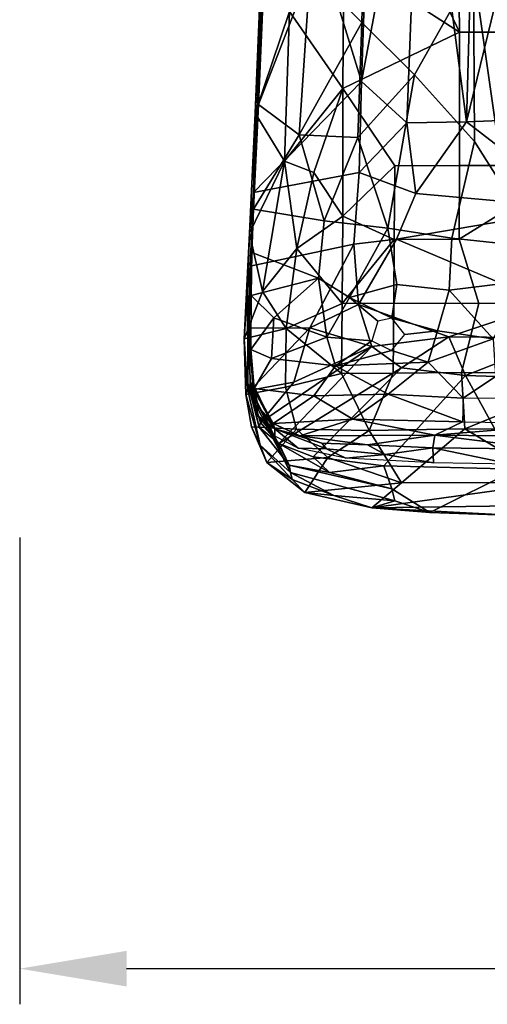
# Model space of a CAD drawing. Header units: millimetres. Extents: x -340 to 319, y -456 to 358.
# Tile 1 of 88: x -319 to -187, y -456 to -180. Entities that reach past the tile are written whole.
import ezdxf

# ---------------------------------------------------------------- set-up
doc = ezdxf.new("R2010")
doc.units = ezdxf.units.MM
doc.layers.add('Layer 01', color=7, linetype='Continuous', true_color=0x000000)
doc.styles.add('Default', font='arial.ttf')
doc.dimstyles.new('Default', dxfattribs={"dimscale": 10, "dimtxt": 2.5, "dimasz": 3, "dimexe": 1, "dimexo": 0.5, "dimgap": 0.8, "dimtad": 1, "dimtoh": 1, "dimzin": 1, "dimdsep": 46, "dimtxsty": 'Default', "dimcen": 2.5, "dimadec": 1, "dimazin": 1, "dimtfac": 1, "dimtdec": 4, "dimtix": 1, "dimtofl": 0, "dimtmove": 1, "dimatfit": 3, "dimfxl": 1, "dimtolj": 1, "dimtzin": 1, "dimarcsym": 0})

# ---------------------------------------------------------------- blocks, each defined once
blk = doc.blocks.new('*D1')
at = {"layer": 'Defpoints', "color": 0}
for p in [(-318.77, -319.83), (319.47, -319.83), (319.47, -445.83)]:
    blk.add_point(p, dxfattribs=at)
at = {"layer": 'Layer 01', "color": 0, "lineweight": -2}
for p, q in [((-318.77, -324.83), (-318.77, -455.83)), ((319.47, -324.83), (319.47, -455.83)), ((-288.77, -445.83), (289.47, -445.83))]:
    blk.add_line(p, q, dxfattribs=at)
at = {"layer": 'Layer 01', "color": 0}
for points in [[(-288.77, -440.83), (-288.77, -450.83), (-318.77, -445.83)], [(289.47, -450.83), (289.47, -440.83), (319.47, -445.83)]]:
    blk.add_solid(points, dxfattribs=at)
at = {"layer": 'Layer 01', "color": 0, "insert": (0.35, -425.07), "char_height": 25, "attachment_point": 5, "style": 'Default'}
blk.add_mtext('\\A1;638.25', dxfattribs=at)

msp = doc.modelspace()

# ---------------------------------------------------------------- linework, layer by layer
at = {"layer": 'Layer 01'}
for points in [[(-206.272, -109.363, 469.176), (-189.105, -57.027, 463.954), (-193.381, -208.171, 472.175)], [(-159.71, -70.612, 459.31), (-193.381, -208.171, 472.175), (-189.105, -57.027, 463.954)], [(-160.165, -206.882, 466.129), (-193.381, -208.171, 472.175), (-159.71, -70.612, 459.31)], [(-222.784, -196.926, 475.019), (-248.192, -114.359, 466.107), (-218.765, -79.376, 468.345)], [(-222.784, -196.926, 475.019), (-218.765, -79.376, 468.345), (-206.272, -109.363, 469.176)], [(-210.059, -208.51, 474.59), (-222.784, -196.926, 475.019), (-206.272, -109.363, 469.176)], [(-206.272, -109.363, 469.176), (-193.381, -208.171, 472.175), (-210.059, -208.51, 474.59)], [(-222.784, -196.926, 475.019), (-253.139, -227.987, 472.138), (-248.192, -114.359, 466.107)], [(-252.687, -205.808, 496.689), (-248.192, -114.359, 466.107), (-253.139, -227.987, 472.138)], [(-252.687, -205.808, 496.689), (-250.498, -153.488, 495.643), (-248.192, -114.359, 466.107)], [(-213.634, -144.295, 505.521), (-195.271, -183.077, 504.985), (-195.851, -134.587, 504.399)], [(-195.271, -183.077, 504.985), (-161.894, -183.011, 501.615), (-161.886, -145.998, 501.083), (-195.851, -134.587, 504.399)], [(-248.96, -138.328, 458.97), (-237.269, -165.878, 455.368), (-251.772, -203.374, 462.494)], [(-251.772, -203.374, 462.494), (-249.915, -157.031, 468.198), (-248.96, -138.328, 458.97)], [(-227.745, -162.077, 505.11), (-195.271, -183.077, 504.985), (-213.634, -144.295, 505.521)], [(-155.087, -149.295, 444.779), (-182.581, -227.189, 449.333), (-191.374, -165.536, 446.126)], [(-250.498, -153.488, 495.643), (-252.687, -205.808, 496.689), (-243.014, -177.257, 501.183)], [(-253.31, -232.973, 472.055), (-249.915, -157.031, 468.198), (-251.772, -203.374, 462.494)], [(-227.745, -162.077, 505.11), (-243.014, -177.257, 501.183), (-228.019, -198.841, 505.37)], [(-195.271, -183.077, 504.985), (-227.745, -162.077, 505.11), (-228.019, -198.841, 505.37)], [(-222.695, -180.353, 451.647), (-237.269, -165.878, 455.368), (-222.306, -165.271, 450.834)], [(-191.374, -165.536, 446.126), (-207.89, -195.025, 449.504), (-222.695, -180.353, 451.647), (-222.306, -165.271, 450.834)], [(-207.89, -195.025, 449.504), (-191.374, -165.536, 446.126), (-191.119, -213.758, 448.818)], [(-191.374, -165.536, 446.126), (-182.581, -227.189, 449.333), (-191.119, -213.758, 448.818)], [(-251.772, -203.374, 462.494), (-237.269, -165.878, 455.368), (-240.311, -211.891, 458.195)], [(-222.695, -180.353, 451.647), (-240.311, -211.891, 458.195), (-237.269, -165.878, 455.368)], [(-243.014, -177.257, 501.183), (-252.687, -205.808, 496.689), (-244.465, -219.202, 501.352)], [(-228.019, -198.841, 505.37), (-243.014, -177.257, 501.183), (-244.465, -219.202, 501.352)], [(-223.835, -212.555, 453.403), (-240.311, -211.891, 458.195), (-222.695, -180.353, 451.647)], [(-207.89, -195.025, 449.504), (-223.835, -212.555, 453.403), (-222.695, -180.353, 451.647)], [(-195.271, -183.077, 504.985), (-228.019, -198.841, 505.37), (-213.493, -220.59, 505.458), (-195.333, -220.499, 504.465)], [(-195.333, -220.499, 504.465), (-161.909, -220.436, 501.36), (-161.894, -183.011, 501.615), (-195.271, -183.077, 504.985)], [(-223.835, -212.555, 453.403), (-207.89, -195.025, 449.504), (-215.4, -238.083, 452.949)], [(-207.89, -195.025, 449.504), (-191.119, -213.758, 448.818), (-197.458, -240.821, 450.784), (-215.4, -238.083, 452.949)], [(-223.512, -222.453, 475.687), (-253.139, -227.987, 472.138), (-222.784, -196.926, 475.019)], [(-236.222, -222.461, 503.624), (-228.019, -198.841, 505.37), (-244.465, -219.202, 501.352)], [(-228.019, -198.841, 505.37), (-236.222, -222.461, 503.624), (-228.1, -234.687, 504.434)], [(-213.493, -220.59, 505.458), (-228.019, -198.841, 505.37), (-228.1, -234.687, 504.434)], [(-222.784, -196.926, 475.019), (-210.059, -208.51, 474.59), (-223.512, -222.453, 475.687)], [(-253.31, -232.973, 472.055), (-251.772, -203.374, 462.494), (-253.098, -232.668, 463.752)], [(-253.098, -232.668, 463.752), (-251.772, -203.374, 462.494), (-240.311, -211.891, 458.195)], [(-254.289, -239.474, 495.973), (-252.687, -205.808, 496.689), (-253.139, -227.987, 472.138)], [(-244.465, -219.202, 501.352), (-252.687, -205.808, 496.689), (-254.289, -239.474, 495.973)], [(-161.9, -232.402, 466.986), (-193.381, -208.171, 472.175), (-160.165, -206.882, 466.129)], [(-210.059, -208.51, 474.59), (-207.548, -228.306, 474.146), (-223.512, -222.453, 475.687)], [(-193.381, -208.171, 472.175), (-207.548, -228.306, 474.146), (-210.059, -208.51, 474.59)], [(-161.9, -232.402, 466.986), (-207.548, -228.306, 474.146), (-193.381, -208.171, 472.175)], [(-233.333, -235.946, 456.91), (-253.098, -232.668, 463.752), (-240.311, -211.891, 458.195)], [(-233.333, -235.946, 456.91), (-240.311, -211.891, 458.195), (-223.835, -212.555, 453.403)], [(-215.4, -238.083, 452.949), (-233.333, -235.946, 456.91), (-223.835, -212.555, 453.403)], [(-176.372, -243.051, 450.086), (-197.458, -240.821, 450.784), (-191.119, -213.758, 448.818), (-182.581, -227.189, 449.333)], [(-244.465, -219.202, 501.352), (-254.289, -239.474, 495.973), (-250.643, -255.818, 497.209)], [(-240.946, -243.714, 501.638), (-244.465, -219.202, 501.352), (-250.643, -255.818, 497.209)], [(-236.222, -222.461, 503.624), (-244.465, -219.202, 501.352), (-240.946, -243.714, 501.638)], [(-213.493, -220.59, 505.458), (-228.1, -234.687, 504.434), (-213.604, -241.248, 504.415)], [(-213.604, -241.248, 504.415), (-195.389, -241.162, 503.519), (-195.333, -220.499, 504.465), (-213.493, -220.59, 505.458)], [(-195.389, -241.162, 503.519), (-161.909, -220.436, 501.36), (-195.333, -220.499, 504.465)], [(-161.909, -220.436, 501.36), (-195.389, -241.162, 503.519), (-189.914, -259.194, 501.565), (-154.729, -258.804, 498.964)], [(-223.512, -222.453, 475.687), (-224.99, -242.53, 474.953), (-254.065, -248.658, 472.04), (-253.139, -227.987, 472.138)], [(-228.1, -234.687, 504.434), (-236.222, -222.461, 503.624), (-240.946, -243.714, 501.638)], [(-212.986, -241.085, 474.115), (-224.99, -242.53, 474.953), (-223.512, -222.453, 475.687), (-207.548, -228.306, 474.146)], [(-253.139, -227.987, 472.138), (-254.065, -248.658, 472.04), (-254.86, -255.021, 487.587), (-254.289, -239.474, 495.973)], [(-161.9, -232.402, 466.986), (-212.986, -241.085, 474.115), (-207.548, -228.306, 474.146)], [(-254.374, -263.057, 470.86), (-253.31, -232.973, 472.055), (-253.098, -232.668, 463.752)], [(-254.374, -263.057, 470.86), (-253.098, -232.668, 463.752), (-253.566, -244.896, 463.528)], [(-233.333, -235.946, 456.91), (-234.892, -252.064, 457.189), (-253.566, -244.896, 463.528), (-253.098, -232.668, 463.752)], [(-240.946, -243.714, 501.638), (-228.22, -259.171, 502.214), (-228.1, -234.687, 504.434)], [(-213.604, -241.248, 504.415), (-228.1, -234.687, 504.434), (-228.22, -259.171, 502.214)], [(-212.986, -241.085, 474.115), (-161.9, -232.402, 466.986), (-161.39, -248.194, 466.539), (-170.201, -259.191, 466.672)], [(-233.333, -235.946, 456.91), (-215.4, -238.083, 452.949), (-226.181, -257.51, 455.151), (-234.892, -252.064, 457.189)], [(-255.762, -269.066, 493.611), (-254.289, -239.474, 495.973), (-254.86, -255.021, 487.587)], [(-254.289, -239.474, 495.973), (-255.762, -269.066, 493.611), (-250.643, -255.818, 497.209)], [(-226.181, -257.51, 455.151), (-215.4, -238.083, 452.949), (-212.859, -253.859, 452.872)], [(-212.859, -253.859, 452.872), (-215.4, -238.083, 452.949), (-197.458, -240.821, 450.784), (-198.18, -255.43, 451.368)], [(-224.99, -242.53, 474.953), (-237.338, -266.017, 471.305), (-254.52, -266.093, 470.506), (-254.065, -248.658, 472.04)], [(-223.626, -259.496, 473.309), (-237.338, -266.017, 471.305), (-224.99, -242.53, 474.953)], [(-213.604, -241.248, 504.415), (-228.22, -259.171, 502.214), (-213.728, -259.067, 502.696)], [(-223.626, -259.496, 473.309), (-224.99, -242.53, 474.953), (-212.986, -241.085, 474.115)], [(-223.626, -259.496, 473.309), (-212.986, -241.085, 474.115), (-170.201, -259.191, 466.672), (-198.251, -268.498, 468.63)], [(-213.728, -259.067, 502.696), (-189.914, -259.194, 501.565), (-195.389, -241.162, 503.519), (-213.604, -241.248, 504.415)], [(-198.18, -255.43, 451.368), (-197.458, -240.821, 450.784), (-176.372, -243.051, 450.086), (-177.616, -252.879, 450.409)], [(-254.374, -263.057, 470.86), (-253.566, -244.896, 463.528), (-253.835, -256.981, 462.617)], [(-253.566, -244.896, 463.528), (-234.892, -252.064, 457.189), (-253.835, -256.981, 462.617)], [(-240.946, -243.714, 501.638), (-250.643, -255.818, 497.209), (-243.921, -266.196, 498.563)], [(-228.22, -259.171, 502.214), (-240.946, -243.714, 501.638), (-243.921, -266.196, 498.563)], [(-254.065, -248.658, 472.04), (-254.52, -266.093, 470.506), (-254.86, -255.021, 487.587)], [(-253.835, -256.981, 462.617), (-234.892, -252.064, 457.189), (-247.386, -263.247, 459.808)], [(-234.892, -252.064, 457.189), (-232.526, -268.662, 455.693), (-247.386, -263.247, 459.808)], [(-232.526, -268.662, 455.693), (-234.892, -252.064, 457.189), (-226.181, -257.51, 455.151)], [(-226.181, -257.51, 455.151), (-212.859, -253.859, 452.872), (-214.265, -263.339, 453.05)], [(-212.859, -253.859, 452.872), (-198.18, -255.43, 451.368), (-201.51, -266.865, 451.569), (-214.265, -263.339, 453.05)], [(-198.18, -255.43, 451.368), (-177.616, -252.879, 450.409), (-185.881, -269.092, 450.51)], [(-254.831, -283.004, 483.878), (-255.762, -269.066, 493.611), (-254.86, -255.021, 487.587), (-254.696, -281.63, 479.66)], [(-243.921, -266.196, 498.563), (-250.643, -255.818, 497.209), (-255.762, -269.066, 493.611)], [(-254.696, -281.63, 479.66), (-254.86, -255.021, 487.587), (-254.52, -266.093, 470.506)], [(-198.18, -255.43, 451.368), (-185.881, -269.092, 450.51), (-201.51, -266.865, 451.569)], [(-253.835, -256.981, 462.617), (-253.877, -272.106, 460.428), (-254.374, -263.057, 470.86)], [(-253.877, -272.106, 460.428), (-253.835, -256.981, 462.617), (-247.386, -263.247, 459.808)], [(-228.22, -259.171, 502.214), (-243.921, -266.196, 498.563), (-228.446, -278.841, 498.502)], [(-219.915, -271.275, 470.91), (-237.338, -266.017, 471.305), (-223.626, -259.496, 473.309)], [(-219.912, -269.694, 453.565), (-232.526, -268.662, 455.693), (-226.181, -257.51, 455.151), (-218.227, -264.151, 453.561)], [(-228.446, -278.841, 498.502), (-213.885, -278.752, 499.014), (-213.728, -259.067, 502.696), (-228.22, -259.171, 502.214)], [(-214.265, -263.339, 453.05), (-218.227, -264.151, 453.561), (-226.181, -257.51, 455.151)], [(-223.626, -259.496, 473.309), (-198.251, -268.498, 468.63), (-219.915, -271.275, 470.91)], [(-213.885, -278.752, 499.014), (-194.763, -278.581, 498.465), (-189.914, -259.194, 501.565), (-213.728, -259.067, 502.696)], [(-170.201, -259.191, 466.672), (-166.638, -268.788, 465.373), (-198.251, -268.498, 468.63)], [(-194.763, -278.581, 498.465), (-155.305, -278.65, 496.055), (-154.729, -258.804, 498.964), (-189.914, -259.194, 501.565)], [(-253.457, -281.536, 461.638), (-253.931, -281.416, 467.189), (-254.374, -263.057, 470.86), (-253.877, -272.106, 460.428)], [(-248.055, -274.57, 458.299), (-253.877, -272.106, 460.428), (-247.386, -263.247, 459.808)], [(-247.386, -263.247, 459.808), (-232.526, -268.662, 455.693), (-248.055, -274.57, 458.299)], [(-214.265, -263.339, 453.05), (-201.51, -266.865, 451.569), (-210.642, -267.889, 452.438)], [(-255.274, -284.752, 490.989), (-244.19, -282.642, 495.129), (-243.921, -266.196, 498.563), (-255.762, -269.066, 493.611)], [(-254.696, -281.63, 479.66), (-254.52, -266.093, 470.506), (-254.003, -283.467, 466.933)], [(-254.003, -283.467, 466.933), (-254.52, -266.093, 470.506), (-237.338, -266.017, 471.305)], [(-237.338, -266.017, 471.305), (-241.774, -281.283, 467.171), (-254.003, -283.467, 466.933)], [(-228.446, -278.841, 498.502), (-243.921, -266.196, 498.563), (-244.19, -282.642, 495.129)], [(-241.774, -281.283, 467.171), (-237.338, -266.017, 471.305), (-219.915, -271.275, 470.91)], [(-214.436, -272.357, 452.609), (-210.642, -267.889, 452.438), (-201.51, -266.865, 451.569), (-204.107, -275.653, 451.229)], [(-185.881, -269.092, 450.51), (-204.107, -275.653, 451.229), (-201.51, -266.865, 451.569)], [(-254.831, -283.004, 483.878), (-255.274, -284.752, 490.989), (-255.762, -269.066, 493.611)], [(-230.127, -276.67, 454.23), (-248.055, -274.57, 458.299), (-232.526, -268.662, 455.693)], [(-219.912, -269.694, 453.565), (-230.127, -276.67, 454.23), (-232.526, -268.662, 455.693)], [(-214.436, -272.357, 452.609), (-230.127, -276.67, 454.23), (-219.912, -269.694, 453.565)], [(-219.915, -271.275, 470.91), (-198.251, -268.498, 468.63), (-211.621, -277.204, 468.238)], [(-198.251, -268.498, 468.63), (-193.62, -279.43, 465.726), (-211.621, -277.204, 468.238)], [(-185.161, -279.642, 449.575), (-194.267, -285.766, 449.019), (-204.107, -275.653, 451.229), (-185.881, -269.092, 450.51)], [(-198.251, -268.498, 468.63), (-166.638, -268.788, 465.373), (-193.62, -279.43, 465.726)], [(-166.638, -268.788, 465.373), (-153.026, -280.676, 462.398), (-193.62, -279.43, 465.726)], [(-253.877, -272.106, 460.428), (-248.055, -274.57, 458.299), (-252.987, -283.016, 457.412)], [(-253.877, -272.106, 460.428), (-252.987, -283.016, 457.412), (-253.457, -281.536, 461.638)], [(-219.915, -271.275, 470.91), (-251.162, -292.564, 463.057), (-241.774, -281.283, 467.171)], [(-251.162, -292.564, 463.057), (-219.915, -271.275, 470.91), (-245.99, -298.498, 459.617)], [(-245.99, -298.498, 459.617), (-219.915, -271.275, 470.91), (-211.621, -277.204, 468.238)], [(-230.127, -276.67, 454.23), (-214.436, -272.357, 452.609), (-204.107, -275.653, 451.229)], [(-252.987, -283.016, 457.412), (-248.055, -274.57, 458.299), (-230.127, -276.67, 454.23), (-236.201, -285.101, 453.713)], [(-204.107, -275.653, 451.229), (-215.349, -284.618, 451.113), (-230.127, -276.67, 454.23)], [(-204.107, -275.653, 451.229), (-194.267, -285.766, 449.019), (-215.349, -284.618, 451.113)], [(-211.621, -277.204, 468.238), (-236.354, -302.232, 456.124), (-245.99, -298.498, 459.617)], [(-228.446, -278.841, 498.502), (-244.19, -282.642, 495.129), (-241.074, -294.402, 491.493), (-220.628, -294.808, 493.203)], [(-193.62, -279.43, 465.726), (-216.531, -304.688, 452.556), (-236.354, -302.232, 456.124), (-211.621, -277.204, 468.238)], [(-236.201, -285.101, 453.713), (-230.127, -276.67, 454.23), (-215.349, -284.618, 451.113)], [(-213.885, -278.752, 499.014), (-228.446, -278.841, 498.502), (-220.628, -294.808, 493.203)], [(-220.628, -294.808, 493.203), (-193.758, -294.388, 492.961), (-194.763, -278.581, 498.465), (-213.885, -278.752, 499.014)], [(-155.305, -278.65, 496.055), (-194.763, -278.581, 498.465), (-193.758, -294.388, 492.961)], [(-152.369, -277.981, 448.645), (-162.811, -285.874, 447.553), (-194.267, -285.766, 449.019), (-185.161, -279.642, 449.575)], [(-155.305, -278.65, 496.055), (-193.758, -294.388, 492.961), (-142.383, -294.653, 490.602)], [(-242.726, -306.561, 473.9), (-254.831, -283.004, 483.878), (-254.696, -281.63, 479.66)], [(-251.583, -293.888, 470.924), (-254.696, -281.63, 479.66), (-254.003, -283.467, 466.933)], [(-243.148, -304.589, 469.966), (-254.696, -281.63, 479.66), (-251.583, -293.888, 470.924)], [(-242.726, -306.561, 473.9), (-254.696, -281.63, 479.66), (-243.148, -304.589, 469.966)], [(-241.774, -281.283, 467.171), (-251.162, -292.564, 463.057), (-254.003, -283.467, 466.933)], [(-253.457, -281.536, 461.638), (-253.531, -282.426, 464.51), (-253.931, -281.416, 467.189)], [(-251.81, -290.762, 463.486), (-253.931, -281.416, 467.189), (-253.531, -282.426, 464.51)], [(-247.161, -294.358, 456.493), (-253.531, -282.426, 464.51), (-253.457, -281.536, 461.638)], [(-253.457, -281.536, 461.638), (-252.987, -283.016, 457.412), (-251.829, -288.05, 456.022)], [(-247.161, -294.358, 456.493), (-253.457, -281.536, 461.638), (-251.829, -288.05, 456.022)], [(-179.19, -305.671, 449.236), (-216.531, -304.688, 452.556), (-193.62, -279.43, 465.726)], [(-153.026, -280.676, 462.398), (-179.19, -305.671, 449.236), (-193.62, -279.43, 465.726)], [(-253.718, -293.746, 488.573), (-241.074, -294.402, 491.493), (-244.19, -282.642, 495.129), (-255.274, -284.752, 490.989)], [(-251.304, -298.909, 483.155), (-255.274, -284.752, 490.989), (-254.831, -283.004, 483.878)], [(-254.831, -283.004, 483.878), (-242.726, -306.561, 473.9), (-251.304, -298.909, 483.155)], [(-254.003, -283.467, 466.933), (-251.162, -292.564, 463.057), (-251.583, -293.888, 470.924)], [(-251.81, -290.762, 463.486), (-253.531, -282.426, 464.51), (-247.161, -294.358, 456.493)], [(-247.635, -292.854, 452.871), (-251.829, -288.05, 456.022), (-252.987, -283.016, 457.412)], [(-252.987, -283.016, 457.412), (-236.201, -285.101, 453.713), (-247.635, -292.854, 452.871)], [(-255.274, -284.752, 490.989), (-251.304, -298.909, 483.155), (-253.718, -293.746, 488.573)], [(-236.201, -285.101, 453.713), (-225.264, -291.669, 450.189), (-247.635, -292.854, 452.871)], [(-215.349, -284.618, 451.113), (-225.264, -291.669, 450.189), (-236.201, -285.101, 453.713)], [(-215.349, -284.618, 451.113), (-194.493, -292.418, 447.223), (-225.264, -291.669, 450.189)], [(-215.349, -284.618, 451.113), (-194.267, -285.766, 449.019), (-194.493, -292.418, 447.223)], [(-251.829, -288.05, 456.022), (-247.635, -292.854, 452.871), (-247.161, -294.358, 456.493)], [(-247.161, -294.358, 456.493), (-247.141, -296.421, 460.594), (-251.81, -290.762, 463.486)], [(-251.583, -293.888, 470.924), (-251.162, -292.564, 463.057), (-245.99, -298.498, 459.617)], [(-225.264, -291.669, 450.189), (-240.107, -296.322, 450.009), (-247.635, -292.854, 452.871)], [(-247.161, -294.358, 456.493), (-247.635, -292.854, 452.871), (-240.107, -296.322, 450.009)], [(-225.264, -291.669, 450.189), (-202.229, -296.151, 446.179), (-240.107, -296.322, 450.009)], [(-194.493, -292.418, 447.223), (-202.229, -296.151, 446.179), (-225.264, -291.669, 450.189)], [(-202.229, -296.151, 446.179), (-194.493, -292.418, 447.223), (-162.742, -292.843, 445.547)], [(-154.746, -296.595, 443.58), (-202.229, -296.151, 446.179), (-162.742, -292.843, 445.547)], [(-251.304, -298.909, 483.155), (-249.423, -303.8, 484.566), (-253.718, -293.746, 488.573)], [(-249.423, -303.8, 484.566), (-241.074, -294.402, 491.493), (-253.718, -293.746, 488.573)], [(-251.583, -293.888, 470.924), (-245.99, -298.498, 459.617), (-243.148, -304.589, 469.966)], [(-241.074, -294.402, 491.493), (-249.423, -303.8, 484.566), (-232.221, -302.383, 488.139)], [(-233.921, -298.37, 450.232), (-247.161, -294.358, 456.493), (-240.107, -296.322, 450.009)], [(-232.677, -299.955, 452.803), (-247.161, -294.358, 456.493), (-233.921, -298.37, 450.232)], [(-240.634, -299.733, 457.799), (-247.141, -296.421, 460.594), (-247.161, -294.358, 456.493)], [(-247.161, -294.358, 456.493), (-232.677, -299.955, 452.803), (-240.634, -299.733, 457.799)], [(-220.628, -294.808, 493.203), (-241.074, -294.402, 491.493), (-232.221, -302.383, 488.139)], [(-211.551, -309.495, 483.07), (-220.628, -294.808, 493.203), (-232.221, -302.383, 488.139)], [(-220.628, -294.808, 493.203), (-211.551, -309.495, 483.07), (-193.758, -294.388, 492.961)], [(-168.732, -309.398, 482.129), (-193.758, -294.388, 492.961), (-211.551, -309.495, 483.07)], [(-193.758, -294.388, 492.961), (-168.732, -309.398, 482.129), (-142.383, -294.653, 490.602)], [(-202.229, -296.151, 446.179), (-221.099, -298.853, 446.491), (-240.107, -296.322, 450.009)], [(-221.099, -298.853, 446.491), (-233.921, -298.37, 450.232), (-240.107, -296.322, 450.009)], [(-216.128, -301.508, 450), (-232.677, -299.955, 452.803), (-233.921, -298.37, 450.232), (-221.099, -298.853, 446.491)], [(-202.798, -299.664, 444.43), (-221.099, -298.853, 446.491), (-202.229, -296.151, 446.179)], [(-171.05, -300.098, 442.344), (-202.798, -299.664, 444.43), (-202.229, -296.151, 446.179)], [(-154.746, -296.595, 443.58), (-171.05, -300.098, 442.344), (-202.229, -296.151, 446.179)], [(-242.726, -306.561, 473.9), (-242.305, -308.527, 477.833), (-251.304, -298.909, 483.155)], [(-251.304, -298.909, 483.155), (-242.305, -308.527, 477.833), (-249.423, -303.8, 484.566)], [(-231.768, -306.614, 462.367), (-245.99, -298.498, 459.617), (-236.354, -302.232, 456.124)], [(-243.148, -304.589, 469.966), (-245.99, -298.498, 459.617), (-231.768, -306.614, 462.367)], [(-232.677, -299.955, 452.803), (-227.212, -302.562, 454.753), (-240.634, -299.733, 457.799)], [(-232.677, -299.955, 452.803), (-216.128, -301.508, 450), (-227.212, -302.562, 454.753)], [(-202.798, -299.664, 444.43), (-216.128, -301.508, 450), (-221.099, -298.853, 446.491)], [(-202.6, -303.928, 451.67), (-216.128, -301.508, 450), (-202.798, -299.664, 444.43)], [(-180.707, -304.256, 450.043), (-202.798, -299.664, 444.43), (-171.05, -300.098, 442.344)], [(-180.707, -304.256, 450.043), (-202.6, -303.928, 451.67), (-202.798, -299.664, 444.43)], [(-249.423, -303.8, 484.566), (-238.731, -312.173, 479.493), (-232.221, -302.383, 488.139)], [(-242.305, -308.527, 477.833), (-238.731, -312.173, 479.493), (-249.423, -303.8, 484.566)], [(-211.551, -309.495, 483.07), (-232.221, -302.383, 488.139), (-238.731, -312.173, 479.493)], [(-236.354, -302.232, 456.124), (-216.531, -304.688, 452.556), (-231.768, -306.614, 462.367)], [(-202.6, -303.928, 451.67), (-227.212, -302.562, 454.753), (-216.128, -301.508, 450)], [(-214.262, -311.214, 463.853), (-243.148, -304.589, 469.966), (-231.768, -306.614, 462.367)], [(-243.148, -304.589, 469.966), (-214.262, -311.214, 463.853), (-213.43, -314.569, 469.689), (-242.726, -306.561, 473.9)], [(-230.582, -313.06, 474.33), (-242.305, -308.527, 477.833), (-242.726, -306.561, 473.9)], [(-213.43, -314.569, 469.689), (-230.582, -313.06, 474.33), (-242.726, -306.561, 473.9)], [(-231.768, -306.614, 462.367), (-216.531, -304.688, 452.556), (-214.262, -311.214, 463.853)], [(-179.19, -305.671, 449.236), (-203.627, -317.861, 473.033), (-214.262, -311.214, 463.853), (-216.531, -304.688, 452.556)], [(-179.19, -305.671, 449.236), (-179.267, -318.692, 471.518), (-203.627, -317.861, 473.033)], [(-242.305, -308.527, 477.833), (-230.582, -313.06, 474.33), (-238.731, -312.173, 479.493)], [(-168.732, -309.398, 482.129), (-219.884, -316.499, 475.327), (-133.988, -315.293, 475.363)], [(-168.732, -309.398, 482.129), (-211.551, -309.495, 483.07), (-219.884, -316.499, 475.327)], [(-238.731, -312.173, 479.493), (-219.884, -316.499, 475.327), (-211.551, -309.495, 483.07)], [(-219.884, -316.499, 475.327), (-238.731, -312.173, 479.493), (-230.582, -313.06, 474.33)], [(-203.627, -317.861, 473.033), (-213.43, -314.569, 469.689), (-214.262, -311.214, 463.853)], [(-230.582, -313.06, 474.33), (-213.43, -314.569, 469.689), (-219.884, -316.499, 475.327)], [(-213.43, -314.569, 469.689), (-203.627, -317.861, 473.033), (-219.884, -316.499, 475.327)], [(-219.884, -316.499, 475.327), (-179.267, -318.692, 471.518), (-133.988, -315.293, 475.363)], [(-179.267, -318.692, 471.518), (-219.884, -316.499, 475.327), (-203.627, -317.861, 473.033)]]:
    msp.add_3dface(points, dxfattribs=at)

# ---------------------------------------------------------------- dimensions: what is measured, and where the dimension line sits
dim = msp.add_linear_dim(base=(319.474, -445.833), p1=(-318.775, -319.833), p2=(319.474, -319.833), dimstyle='Default', override={"dimscale": 10, "dimtxt": 2.5, "dimasz": 3, "dimexe": 1, "dimexo": 0.5, "dimgap": 0.8, "dimtad": 1, "dimtih": 0, "dimtoh": 0, "dimdec": 2, "dimlfac": 1, "dimzin": 1, "dimtxsty": 'Default', "dimsah": 0, "dimcen": 2.5, "dimadec": 1, "dimazin": 1, "dimtix": 0, "dimtmove": 0, "dimtzin": 1}, dxfattribs=at)
dim.commit()
dim.dimension.update_dxf_attribs({"geometry": '*D1', "text_midpoint": (0.35, -425.071)})

doc.saveas('drawing.dxf')
